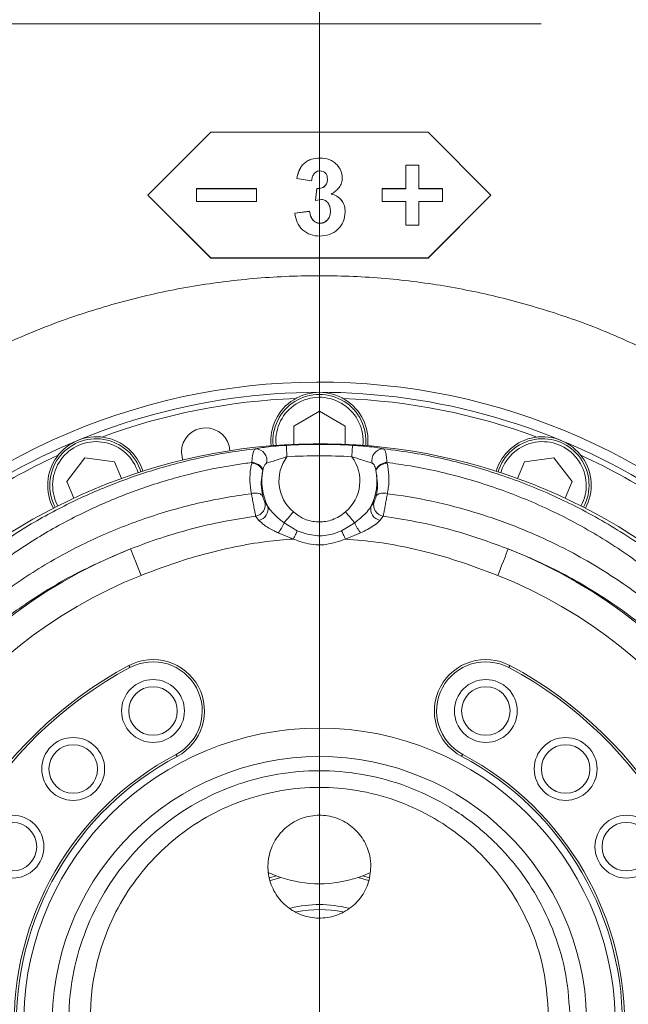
# Model space of a CAD drawing. Header units: millimetres. Extents: x 0 to 8410, y 0 to 5940.
# Tile 187 of 256: x 5242 to 5349, y 2976 to 3149. Entities that reach past the tile are written whole.
import ezdxf

# ---------------------------------------------------------------- set-up
doc = ezdxf.new("R2010")
doc.units = ezdxf.units.MM
doc.header["$LTSCALE"] = 10
doc.linetypes.add('CENTERX2', pattern=[20.32, 12.7, -2.54, 2.54, -2.54])
doc.styles.add('SLDTEXTSTYLE0', font='TXT', dxfattribs={"width": 0.605})
doc.dimstyles.new('SLDDIMSTYLE0', dxfattribs={"dimtxt": 50, "dimasz": 50, "dimexe": 0, "dimexo": 0.0625, "dimgap": 12.5, "dimtad": 1, "dimtoh": 1, "dimdec": 1, "dimrnd": 1e-09, "dimzin": 12, "dimdsep": 46, "dimtxsty": 'SLDTEXTSTYLE0', "dimsah": 1, "dimcen": 0.09, "dimadec": 0, "dimazin": 0, "dimtfac": 1, "dimtofl": 0, "dimtmove": 0, "dimatfit": 3, "dimfxl": 0, "dimfrac": 2, "dimtolj": 1, "dimtzin": 12, "dimarcsym": 0})

# ---------------------------------------------------------------- blocks, each defined once
blk = doc.blocks.new('*D29')
at = {"color": 7, "linetype": 'Continuous', "lineweight": 0}
for p, q in [((5333.45, 3148.04), (4568.99, 3148.04)), ((4583.99, 2973.04), (4583.99, 3148.04)), ((5294.64, 2973.04), (4568.99, 2973.04))]:
    blk.add_line(p, q, dxfattribs=at)
for points in [[(4583.99, 3148.04), (4576.49, 3098.04), (4591.49, 3098.04)], [(4583.99, 2973.04), (4591.49, 3023.04), (4576.49, 3023.04)]]:
    blk.add_solid(points, dxfattribs=at)
at = {"color": 7, "linetype": 'Continuous', "lineweight": 0, "insert": (4519.54, 3003.26), "char_height": 50, "attachment_point": 1, "rotation": 90, "style": 'SLDTEXTSTYLE0'}
blk.add_mtext('175', dxfattribs=at)
blk = doc.blocks.new('*D30')
at = {"color": 7, "linetype": 'Continuous', "lineweight": 0}
for p, q in [((5294.64, 2973.04), (5294.64, 3462.48)), ((6525.14, 3148.04), (6525.14, 3462.48)), ((5294.64, 3447.48), (6525.14, 3447.48))]:
    blk.add_line(p, q, dxfattribs=at)
for points in [[(5294.64, 3447.48), (5344.64, 3439.98), (5344.64, 3454.98)], [(6525.14, 3447.48), (6475.14, 3454.98), (6475.14, 3439.98)]]:
    blk.add_solid(points, dxfattribs=at)
at = {"color": 7, "linetype": 'Continuous', "lineweight": 0, "insert": (5804.86, 3511.93), "char_height": 50, "attachment_point": 1, "style": 'SLDTEXTSTYLE0'}
blk.add_mtext('1230,5', dxfattribs=at)
blk = doc.blocks.new('*D35')
at = {"color": 7, "linetype": 'Continuous', "lineweight": 0}
for p, q in [((5294.64, 3305.04), (4468.99, 3305.04)), ((4483.99, 3305.04), (4483.99, 1383.04)), ((4955.74, 1383.04), (4468.99, 1383.04))]:
    blk.add_line(p, q, dxfattribs=at)
for points in [[(4483.99, 3305.04), (4476.49, 3255.04), (4491.49, 3255.04)], [(4483.99, 1383.04), (4491.49, 1433.04), (4476.49, 1433.04)]]:
    blk.add_solid(points, dxfattribs=at)
at = {"color": 7, "linetype": 'Continuous', "lineweight": 0, "insert": (4419.54, 2267.66), "char_height": 50, "attachment_point": 1, "rotation": 90, "style": 'SLDTEXTSTYLE0'}
blk.add_mtext('1922', dxfattribs=at)

msp = doc.modelspace()

# ---------------------------------------------------------------- linework, layer by layer
at = {"color": 7, "linetype": 'CENTERX2', "lineweight": 0}
msp.add_line((5731.687737, 3148.044765), (5333.445685, 3148.044765), dxfattribs=at)
at = {"color": 7, "linetype": 'Continuous', "lineweight": 0}
for p, q in [((5275.640963, 3129.044816), (5264.640955, 3118.045017)), ((5313.640965, 3129.044816), (5275.640963, 3129.044816)), ((5324.640958, 3118.045017), (5313.640965, 3129.044816)), ((5294.735907, 3124.544904), (5294.735907, 3124.556706)), ((5297.716079, 3123.330638), (5297.716079, 3123.343036)), ((5309.765963, 3123.307273), (5309.765963, 3123.294875)), ((5312.015964, 3123.307273), (5309.765963, 3123.307273)), ((5312.015964, 3123.294875), (5309.765963, 3123.294875)), ((5309.765963, 3119.169995), (5309.765963, 3123.294875)), ((5312.015964, 3123.307273), (5312.015964, 3123.294875)), ((5312.015964, 3119.169995), (5312.015964, 3123.294875)), ((5290.679423, 3120.953605), (5290.679423, 3120.967195)), ((5293.275578, 3120.564267), (5290.679423, 3120.953605)), ((5298.640964, 3121.083424), (5298.640964, 3121.096894)), ((5273.140965, 3119.18442), (5273.140965, 3119.169995)), ((5283.640964, 3119.18442), (5273.140965, 3119.18442)), ((5283.640964, 3119.169995), (5273.140965, 3119.169995)), ((5273.140965, 3116.920039), (5273.140965, 3119.169995)), ((5283.640964, 3119.18442), (5283.640964, 3119.169995)), ((5283.640964, 3116.920039), (5283.640964, 3119.169995)), ((5293.967886, 3117.09933), (5294.211266, 3119.194076)), ((5293.967886, 3117.083833), (5294.211266, 3119.179651)), ((5294.211266, 3119.179651), (5294.211266, 3119.194076)), ((5309.765963, 3119.18442), (5305.640964, 3119.18442)), ((5305.640964, 3119.18442), (5305.640964, 3119.169995)), ((5305.640964, 3116.920039), (5305.640964, 3119.169995)), ((5309.765963, 3119.169995), (5305.640964, 3119.169995)), ((5316.140963, 3119.18442), (5312.015964, 3119.18442)), ((5316.140963, 3119.169995), (5312.015964, 3119.169995)), ((5316.140963, 3119.18442), (5316.140963, 3119.169995)), ((5316.140963, 3116.920039), (5316.140963, 3119.169995)), ((5264.640955, 3118.060038), (5275.640963, 3107.065961)), ((5264.640955, 3118.045017), (5275.640963, 3107.045457)), ((5273.140965, 3116.920039), (5283.640964, 3116.920039)), ((5294.998227, 3117.275879), (5293.967886, 3117.083833)), ((5293.967886, 3117.083833), (5293.967886, 3117.09933)), ((5305.640964, 3116.920039), (5309.765963, 3116.920039)), ((5309.765963, 3112.795279), (5309.765963, 3116.920039)), ((5312.015964, 3116.920039), (5316.140963, 3116.920039)), ((5312.015964, 3112.795279), (5312.015964, 3116.920039)), ((5313.640965, 3107.065961), (5324.640958, 3118.060038)), ((5313.640965, 3107.045457), (5324.640958, 3118.045017)), ((5290.333269, 3114.896462), (5292.929424, 3115.215346)), ((5290.333269, 3114.879891), (5292.929424, 3115.199015)), ((5290.333269, 3114.879891), (5290.333269, 3114.896462)), ((5292.929424, 3115.199015), (5292.929424, 3115.215346)), ((5299.160195, 3115.090773), (5299.160195, 3115.107343)), ((5294.754846, 3113.122151), (5294.754846, 3113.139555)), ((5309.765963, 3112.795279), (5312.015964, 3112.795279)), ((5275.640963, 3107.065961), (5275.640963, 3107.045457)), ((5275.640963, 3107.065961), (5313.640965, 3107.065961)), ((5275.640963, 3107.045457), (5313.640965, 3107.045457)), ((5313.640965, 3107.065961), (5313.640965, 3107.045457)), ((5290.140955, 3077.642843), (5294.640956, 3080.240891)), ((5294.640956, 3080.240891), (5299.140958, 3077.642843)), ((5290.140955, 3074.444935), (5290.140955, 3077.642843)), ((5299.140958, 3077.642843), (5299.140958, 3074.444935)), ((5250.455556, 3067.958758), (5253.618775, 3072.081134)), ((5253.618775, 3072.081134), (5258.770464, 3071.402833)), ((5330.511449, 3071.402833), (5335.663153, 3072.081134)), ((5335.663153, 3072.081134), (5338.826371, 3067.958758)), ((5258.770464, 3071.402833), (5259.994237, 3068.44835)), ((5329.287676, 3068.44835), (5330.511449, 3071.402833)), ((5251.679329, 3065.004274), (5250.455556, 3067.958758)), ((5338.826371, 3067.958758), (5337.602599, 3065.004274)), ((5285.680501, 2999.552414), (5287.063269, 2998.959586)), ((5302.218644, 2998.959586), (5303.547783, 2999.527142)), ((5287.063269, 2998.959586), (5285.956142, 2998.609826)), ((5287.871865, 2998.665616), (5286.091862, 2998.127863)), ((5287.871865, 2998.665616), (5287.063269, 2998.959586)), ((5302.218644, 2998.959586), (5301.410047, 2998.665616)), ((5303.23833, 2998.111412), (5301.410047, 2998.665616)), ((5303.316442, 2998.613045), (5302.218644, 2998.959586))]:
    msp.add_line(p, q, dxfattribs=at)
at = {"color": 8, "linetype": 'Continuous', "lineweight": 0}
for p, q in [((5287.005959, 3075.044796), (5287.046371, 3074.26028)), ((5282.793386, 3071.130321), (5282.826928, 3071.270749)), ((5306.454999, 3071.270749), (5306.488527, 3071.130321)), ((5326.620845, 3070.202276), (5326.357959, 3069.461987)), ((5284.777744, 3070.029423), (5284.751175, 3069.912479)), ((5304.530753, 3069.912479), (5304.504169, 3070.029423)), ((5248.553423, 3064.358637), (5248.890994, 3063.649342)), ((5285.082219, 3064.405009), (5285.629211, 3063.563153)), ((5303.652702, 3063.563153), (5304.199709, 3064.405009)), ((5284.058956, 3061.143562), (5283.487974, 3061.854407)), ((5305.793954, 3061.854407), (5305.222956, 3061.143562)), ((5288.47116, 3060.722992), (5290.766505, 3059.319422)), ((5298.515407, 3059.319422), (5300.810752, 3060.722992)), ((5290.085418, 3057.871625), (5287.447957, 3058.940217)), ((5301.83397, 3058.940217), (5299.196495, 3057.871625))]:
    msp.add_line(p, q, dxfattribs=at)
at = {"color": 8, "linetype": 'Continuous', "lineweight": 0, "flags": 128}
for points in [[(5288.9688, 3072.275207), (5288.947267, 3072.651908), (5288.92651, 3073.015139), (5288.907258, 3073.351786), (5288.890226, 3073.64969), (5288.876025, 3073.898241), (5288.865147, 3074.088499), (5288.857995, 3074.213669), (5288.854821, 3074.26922)], [(5300.313128, 3072.275207), (5300.33466, 3072.651908), (5300.355418, 3073.015139), (5300.374655, 3073.351786), (5300.391687, 3073.64969), (5300.405903, 3073.898241), (5300.416781, 3074.088499), (5300.423933, 3074.213669), (5300.427107, 3074.26922)], [(5288.47116, 3060.722992), (5288.614644, 3060.893223), (5288.780285, 3061.089799), (5288.965611, 3061.30974), (5289.167805, 3061.549708), (5289.383797, 3061.806008), (5289.610339, 3062.074825), (5289.844004, 3062.352225), (5290.081261, 3062.633679)], [(5300.810752, 3060.722992), (5300.667284, 3060.893223), (5300.501628, 3061.089799), (5300.316302, 3061.30974), (5300.114123, 3061.549708), (5299.898116, 3061.806008), (5299.671573, 3062.074825), (5299.437908, 3062.352225), (5299.200652, 3062.633679)], [(5290.085418, 3057.871625), (5290.183885, 3058.080957), (5290.281026, 3058.287427), (5290.375544, 3058.488414), (5290.466158, 3058.680937), (5290.551675, 3058.862731), (5290.630935, 3059.031293), (5290.702863, 3059.184119), (5290.766505, 3059.319422)], [(5299.196495, 3057.871625), (5299.098028, 3058.080957), (5299.000887, 3058.287427), (5298.906384, 3058.488414), (5298.815755, 3058.680937), (5298.730252, 3058.862731), (5298.650993, 3059.031293), (5298.57905, 3059.184119), (5298.515407, 3059.319422)], [(5263.450621, 3051.513836), (5263.102187, 3052.390501), (5262.766255, 3053.235576), (5262.45491, 3054.0189), (5262.179328, 3054.712221), (5261.949403, 3055.290625), (5261.773406, 3055.733487), (5261.657638, 3056.024716), (5261.606274, 3056.153938)], [(5325.831292, 3051.513836), (5326.179741, 3052.390501), (5326.515673, 3053.235576), (5326.827018, 3054.0189), (5327.1026, 3054.712221), (5327.332524, 3055.290625), (5327.508522, 3055.733487), (5327.624274, 3056.024716), (5327.675639, 3056.153938)], [(5261.496274, 3035.380885), (5261.459632, 3035.449788), (5261.424405, 3035.516069), (5261.391936, 3035.577104), (5261.363475, 3035.630629), (5261.340124, 3035.674498), (5261.322779, 3035.707161), (5261.31208, 3035.727307), (5261.308474, 3035.734102)], [(5327.785654, 3035.380885), (5327.822281, 3035.449788), (5327.857522, 3035.516069), (5327.889977, 3035.577104), (5327.918438, 3035.630629), (5327.941788, 3035.674498), (5327.959148, 3035.707161), (5327.969832, 3035.727307), (5327.973438, 3035.734102)], [(5269.571183, 3020.194218), (5269.60781, 3020.125315), (5269.643037, 3020.059034), (5269.675506, 3019.997999), (5269.703967, 3019.944474), (5269.727318, 3019.900486), (5269.744677, 3019.867823), (5269.755362, 3019.847796), (5269.758968, 3019.841001)], [(5319.522945, 3019.841001), (5319.526566, 3019.847796), (5319.53725, 3019.867823), (5319.554595, 3019.900486), (5319.57796, 3019.944474), (5319.606407, 3019.997999), (5319.638876, 3020.059034), (5319.674103, 3020.125315), (5319.710744, 3020.194218)]]:
    msp.add_lwpolyline(points, dxfattribs=at)
at = {"color": 7, "linetype": 'Continuous', "lineweight": 0, "flags": 128}
msp.add_lwpolyline([(5270.491747, 3073.084876), (5270.68056, 3071.832106), (5270.727975, 3071.687624)], dxfattribs=at)
at = {"color": 7, "linetype": 'Continuous', "lineweight": 0}
for centre, radius in [((5265.533722, 3027.787515), 5.5), ((5323.748196, 3027.787515), 5.5), ((5265.533722, 3027.787515), 4.25), ((5323.748196, 3027.787515), 4.25), ((5251.57214, 3017.643832), 5.5), ((5251.57214, 3017.643832), 4.25), ((5337.709778, 3017.643832), 5.5), ((5337.709778, 3017.643832), 4.25), ((5240.947384, 3004.044765), 5.5), ((5240.947384, 3004.044765), 4.25), ((5348.334534, 3004.044765), 5.5), ((5348.334534, 3004.044765), 4.25)]:
    msp.add_circle(centre, radius, dxfattribs=at)
for centre, radius, start, end in [((5294.640959, 2973.044765), 112.290369, 58.48954042, 155.42868454), ((5294.640959, 2973.044765), 110.5, 6.94553026, 201.26976644), ((5294.640959, 2973.044765), 109.5, 92.16870961, 110.33129039), ((5294.640959, 3075.044765), 8.5, 354.24090377, 185.75909623), ((5294.640959, 3075.044765), 8.135, 354.1923217, 185.8076783), ((5294.640959, 2973.044765), 109.5, 69.66870961, 87.83129039), ((5274.741746, 3073.084863), 4.25, 3.30675904, 180), ((5255.607249, 3067.280477), 8.5, 16.74090377, 208.25909623), ((5255.607249, 3067.280477), 8.135, 16.6923217, 208.3076783), ((5333.674669, 3067.280477), 8.5, 331.74090377, 163.25909623), ((5333.674669, 3067.280477), 8.135, 331.6923217, 163.3076783), ((5294.640959, 2973.044765), 101.5, 3.26848477, 177.98507557), ((5294.640959, 2973.044765), 109.5, 114.66870961, 132.83129039), ((5294.640959, 2973.044765), 109.5, 47.16870961, 65.33129039), ((5294.640959, 2973.044765), 71, 118, 182), ((5265.533722, 3027.787515), 9, 298, 118), ((5323.748196, 3027.787515), 9, 62, 242), ((5294.640959, 2973.044765), 71, 358, 62), ((5294.640959, 2973.044765), 53, 118, 182), ((5294.640959, 2973.044765), 53, 358, 62), ((5294.640959, 3018.544765), 21, 251.19565238, 288.80434762), ((5294.640959, 2973.044765), 20.866025, 75.78230676, 103.97733421), ((5294.640959, 2973.044765), 20, 78.20080919, 101.48381586)]:
    msp.add_arc(centre, radius, start, end, dxfattribs=at)
at = {"color": 8, "linetype": 'Continuous', "lineweight": 0}
for centre, radius, start, end in [((5294.640959, 3075.044765), 7.635, 354.10222863, 180), ((5255.607249, 3067.280477), 7.635, 16.60222863, 202.5), ((5283.426788, 3071.643525), 2.031544, 345.2389078, 88.4923106), ((5294.640959, 2973.044765), 101.389699, 86.72844739, 93.27155261), ((5305.855133, 3071.643519), 2.03155, 91.50791541, 194.76086619), ((5333.674669, 3067.280477), 7.635, 331.60222863, 157.5), ((5294.640959, 3068.044765), 7.076029, 143.28339176, 229.88031535), ((5294.640959, 2973.044765), 99.39244, 86.72844739, 93.27155261), ((5294.640959, 3068.044765), 7.076029, 310.11968465, 36.71660824), ((5282.75689, 3068.88907), 2.241548, 27.16557488, 89.06709436), ((5282.740294, 3068.981026), 2.291362, 27.22869406, 87.83316923), ((5306.541643, 3068.980987), 2.291401, 92.16701612, 152.77072415), ((5306.525009, 3068.889116), 2.241502, 90.93257849, 152.83514345), ((5294.640959, 3068.044765), 10.064613, 169.30525115, 206.44151693), ((5294.640959, 3068.044765), 10.064613, 333.55848307, 10.69474885), ((5283.438338, 3063.964062), 1.967076, 50.57284889, 110.23181847), ((5305.843577, 3063.964048), 1.967088, 69.76838164, 129.42695099), ((5283.129627, 3063.851931), 2.029412, 280.17042666, 15.81495569), ((5283.608916, 3063.154951), 2.061121, 282.61198884, 11.42286751), ((5305.672997, 3063.154951), 2.061121, 168.57713249, 257.38801116), ((5306.152273, 3063.851913), 2.02939, 164.1843516, 259.83026606), ((5280.52125, 3064.100736), 8.637721, 323.31323906, 336.98041563), ((5308.761759, 3064.101423), 8.638999, 203.02093525, 216.68613054), ((5294.640959, 2973.044765), 89.433878, 111.67710443, 177.98507557), ((5294.640959, 2973.044765), 89.433878, 2.01492443, 68.32289557), ((5294.640959, 2973.044765), 84.44073, 111.67710443, 177.98507557), ((5294.640959, 2973.044765), 84.44073, 2.01492443, 68.32289557), ((5265.533722, 3027.787515), 8.6, 298, 118), ((5323.748196, 3027.787515), 8.6, 62, 242), ((5294.640959, 2973.044765), 70.6, 118, 182), ((5294.640959, 2973.044765), 70.6, 358, 62), ((5294.640959, 2973.044765), 51.744823, 1.30823649, 178.69176351), ((5294.640959, 2973.044765), 53.4, 118, 182), ((5294.640959, 2973.044765), 53.4, 358, 62), ((5294.640959, 2973.044765), 46.751675, 1.30823649, 178.69176351)]:
    msp.add_arc(centre, radius, start, end, dxfattribs=at)
at = {"color": 7, "linetype": 'Continuous', "lineweight": 0}
for points, knots in [([(5290.679423, 3120.967195), (5290.794461, 3121.45311), (5290.967177, 3122.182651), (5291.447368, 3123.064229), (5292.116911, 3123.806396), (5293.242226, 3124.43506), (5294.237798, 3124.516139), (5294.735907, 3124.556706)], [0, 0, 0, 0, 0.2501757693, 0.375608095, 0.5008231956, 0.7502500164, 1, 1, 1, 1]), ([(5290.679423, 3120.953605), (5290.794458, 3121.439755), (5290.967167, 3122.169639), (5291.44736, 3123.051688), (5292.116795, 3123.794285), (5293.242145, 3124.423316), (5294.237791, 3124.504359), (5294.735907, 3124.544904)], [0, 0, 0, 0, 0.25023034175, 0.37568481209, 0.50091432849, 0.75031031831, 1, 1, 1, 1]), ([(5294.735907, 3124.556706), (5295.290729, 3124.510017), (5296.12387, 3124.439909), (5297.115629, 3123.915627), (5297.515902, 3123.533925), (5297.716079, 3123.343036)], [0, 0, 0, 0, 0.4991342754, 0.7495167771, 1, 1, 1, 1]), ([(5294.735907, 3124.544904), (5295.290732, 3124.498178), (5296.123891, 3124.428012), (5297.115713, 3123.903584), (5297.515916, 3123.521659), (5297.716079, 3123.330638)], [0, 0, 0, 0, 0.49909350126, 0.74946934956, 1, 1, 1, 1]), ([(5294.757543, 3122.294948), (5294.652328, 3122.289051), (5294.442024, 3122.277264), (5294.148221, 3122.161054), (5293.886838, 3121.983112), (5293.601509, 3121.672829), (5293.366259, 3121.187758), (5293.305842, 3120.772354), (5293.275578, 3120.564267)], [0, 0, 0, 0, 0.1251569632, 0.2501646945, 0.3714170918, 0.5002738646, 0.7496749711, 1, 1, 1, 1]), ([(5296.04481, 3120.85633), (5296.034355, 3121.038591), (5296.018612, 3121.313055), (5295.880375, 3121.651688), (5295.727545, 3121.87867), (5295.530011, 3122.066036), (5295.215517, 3122.256409), (5294.940575, 3122.279546), (5294.757543, 3122.294948)], [0, 0, 0, 0, 0.2500637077, 0.3765673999, 0.5004646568, 0.625624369, 0.7507744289, 1, 1, 1, 1]), ([(5297.716079, 3123.343036), (5297.980969, 3123.01383), (5298.510239, 3122.356053), (5298.597417, 3121.516344), (5298.640964, 3121.096894)], [0, 0, 0, 0, 0.50048147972, 1, 1, 1, 1]), ([(5297.716079, 3123.330638), (5297.980969, 3123.001267), (5298.51028, 3122.343109), (5298.597429, 3121.50307), (5298.640964, 3121.083424)], [0, 0, 0, 0, 0.5004435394, 1, 1, 1, 1]), ([(5294.211266, 3119.194076), (5294.448596, 3119.200793), (5294.804857, 3119.210878), (5295.250679, 3119.378683), (5295.544549, 3119.58245), (5295.773634, 3119.854925), (5296.001086, 3120.27447), (5296.02733, 3120.631876), (5296.04481, 3120.86992)], [0, 0, 0, 0, 0.2499177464, 0.375157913, 0.5002444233, 0.6253428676, 0.7504663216, 1, 1, 1, 1]), ([(5294.211266, 3119.179651), (5294.448595, 3119.186421), (5294.804854, 3119.196584), (5295.250676, 3119.364378), (5295.544586, 3119.568151), (5295.77367, 3119.840771), (5296.001066, 3120.260589), (5296.027322, 3120.618174), (5296.04481, 3120.85633)], [0, 0, 0, 0, 0.249863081, 0.375073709, 0.5001307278, 0.625231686, 0.7504003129, 1, 1, 1, 1]), ([(5298.640964, 3121.083424), (5298.615457, 3120.780994), (5298.564443, 3120.176149), (5298.123684, 3119.359223), (5297.581281, 3118.82789), (5297.092399, 3118.472573), (5296.83031, 3118.322009), (5296.699254, 3118.246719)], [0, 0, 0, 0, 0.2496659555, 0.4993205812, 0.7493562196, 0.8746665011, 1, 1, 1, 1]), ([(5296.564041, 3115.261123), (5296.552188, 3115.499135), (5296.52853, 3115.974178), (5296.283993, 3116.533344), (5295.97231, 3116.892611), (5295.68973, 3117.113016), (5295.354716, 3117.250708), (5295.117151, 3117.267482), (5294.998227, 3117.275879)], [0, 0, 0, 0, 0.25029219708, 0.49955070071, 0.62472466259, 0.74985236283, 0.87477630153, 1, 1, 1, 1]), ([(5296.699254, 3118.261621), (5297.048114, 3118.153924), (5297.745436, 3117.938652), (5298.556551, 3117.175238), (5299.080853, 3116.197642), (5299.133736, 3115.470934), (5299.160195, 3115.107343)], [0, 0, 0, 0, 0.2501100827, 0.4999354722, 0.7498047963, 1, 1, 1, 1]), ([(5296.699254, 3118.246719), (5297.048123, 3118.138945), (5297.745513, 3117.923504), (5298.55657, 3117.159699), (5299.080915, 3116.181664), (5299.133754, 3115.454605), (5299.160195, 3115.090773)], [0, 0, 0, 0, 0.2500521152, 0.4998548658, 0.7497194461, 1, 1, 1, 1]), ([(5294.700755, 3110.872194), (5294.152898, 3110.916481), (5293.330242, 3110.982981), (5292.338433, 3111.464961), (5291.473878, 3112.12878), (5290.632724, 3113.261533), (5290.433132, 3114.340199), (5290.333269, 3114.879891)], [0, 0, 0, 0, 0.24983076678, 0.37514379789, 0.50054766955, 0.75010716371, 1, 1, 1, 1]), ([(5292.929424, 3115.215346), (5292.969333, 3114.963843), (5293.049033, 3114.461589), (5293.340459, 3113.878087), (5293.693536, 3113.508746), (5294.013027, 3113.296832), (5294.372323, 3113.1597), (5294.627273, 3113.146273), (5294.754846, 3113.139555)], [0, 0, 0, 0, 0.2501511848, 0.499552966, 0.6268194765, 0.7497729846, 0.8747907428, 1, 1, 1, 1]), ([(5292.929424, 3115.199015), (5292.96933, 3114.947354), (5293.049015, 3114.444836), (5293.340418, 3113.860997), (5293.69353, 3113.491465), (5294.013017, 3113.279449), (5294.372293, 3113.142118), (5294.627269, 3113.128809), (5294.754846, 3113.122151)], [0, 0, 0, 0, 0.25022515, 0.499652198, 0.6269066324, 0.7498428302, 0.8748344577, 1, 1, 1, 1]), ([(5299.160195, 3115.090773), (5299.100198, 3114.517937), (5299.010045, 3113.657187), (5298.412203, 3112.669967), (5297.655756, 3111.823367), (5296.416718, 3111.01758), (5295.272992, 3110.920677), (5294.700755, 3110.872194)], [0, 0, 0, 0, 0.2495235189, 0.3749369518, 0.5004253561, 0.7500489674, 1, 1, 1, 1]), ([(5294.754846, 3113.139555), (5294.885909, 3113.146331), (5295.147951, 3113.15988), (5295.520642, 3113.297746), (5295.850929, 3113.513575), (5296.216333, 3113.889255), (5296.519385, 3114.491714), (5296.549137, 3115.015301), (5296.564041, 3115.277574)], [0, 0, 0, 0, 0.125228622, 0.2503774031, 0.375515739, 0.5007653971, 0.7499252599, 1, 1, 1, 1]), ([(5294.754846, 3113.122151), (5294.885913, 3113.128867), (5295.14798, 3113.142297), (5295.520652, 3113.280364), (5295.850936, 3113.496293), (5296.216375, 3113.872167), (5296.51938, 3114.474927), (5296.549135, 3114.998734), (5296.564041, 3115.261123)], [0, 0, 0, 0, 0.125190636, 0.2503181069, 0.3754431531, 0.5006859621, 0.7498800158, 1, 1, 1, 1]), ([(5300.427107, 3074.26922), (5301.268621, 3074.21113), (5302.75333, 3074.108638), (5304.665023, 3073.876861), (5305.427147, 3073.741088), (5305.801673, 3073.674366)], [0, 0, 0, 0, 0.39953912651, 0.70491954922, 1, 1, 1, 1]), ([(5563.076181, 3025.905654), (5562.806655, 3026.92909), (5562.292523, 3028.88134), (5561.533573, 3031.659814), (5560.817833, 3034.135278), (5560.123149, 3036.377243), (5559.457925, 3038.364056), (5558.834776, 3040.081122), (5558.300554, 3041.450272), (5557.842771, 3042.554347), (5557.402544, 3043.561967), (5556.934233, 3044.577868), (5556.388457, 3045.691373), (5555.75926, 3046.889485), (5555.043402, 3048.149151), (5554.289084, 3049.366322), (5553.546825, 3050.46528), (5552.87553, 3051.383915), (5552.257294, 3052.173248), (5551.605048, 3052.955788), (5550.806121, 3053.846399), (5549.755815, 3054.910053), (5548.471425, 3056.058604), (5547.049374, 3057.155863), (5545.523643, 3058.163797), (5544.002382, 3059.0135), (5542.415557, 3059.751588), (5540.791439, 3060.374727), (5538.955497, 3060.930748), (5536.366251, 3061.491786), (5533.129045, 3061.82243), (5529.425227, 3061.741375), (5525.892209, 3061.319423), (5522.347947, 3060.618072), (5518.594291, 3059.615285), (5514.541357, 3058.277721), (5510.123748, 3056.560799), (5505.370719, 3054.455875), (5500.38115, 3052.001889), (5495.282913, 3049.274744), (5490.198037, 3046.36361), (5485.285524, 3043.391011), (5480.71153, 3040.496528), (5476.540966, 3037.761755), (5472.468303, 3035.012342), (5468.130757, 3032.003152), (5463.246287, 3028.517502), (5457.784137, 3024.506122), (5451.788966, 3019.972348), (5445.44242, 3015.027022), (5437.353855, 3008.539039), (5427.660036, 3000.463026), (5416.410762, 2990.672712), (5405.311008, 2980.674308), (5396.159929, 2972.207703), (5388.978094, 2965.438242), (5383.701136, 2960.395934), (5378.505694, 2955.360849), (5373.398584, 2950.336463), (5368.385801, 2945.326218), (5363.461984, 2940.3235), (5358.441247, 2935.144625), (5353.081701, 2929.531059), (5347.167201, 2923.236835), (5340.669052, 2916.205974), (5333.629453, 2908.463235), (5326.094009, 2900.048827), (5318.11032, 2891.010709), (5309.743768, 2881.375094), (5301.035558, 2871.168136), (5295.259728, 2864.182147), (5292.288972, 2860.588953)], [0, 0, 0, 0, 0.0188589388, 0.0359742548, 0.051343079, 0.0649656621, 0.0781522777, 0.0891552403, 0.0979790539, 0.1046275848, 0.1103626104, 0.1169479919, 0.1239468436, 0.1317123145, 0.1402447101, 0.1488979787, 0.1563825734, 0.163005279, 0.1682752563, 0.1732172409, 0.1796569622, 0.1876276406, 0.1971245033, 0.2068747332, 0.2155956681, 0.2251034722, 0.2330140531, 0.2410191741, 0.2502201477, 0.2606115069, 0.2784224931, 0.2944247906, 0.3087302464, 0.3231103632, 0.3379553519, 0.3534823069, 0.3698472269, 0.3870520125, 0.4044532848, 0.4214409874, 0.4380319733, 0.4538852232, 0.4680437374, 0.4804561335, 0.4919099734, 0.5046743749, 0.5188847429, 0.5345289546, 0.5515932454, 0.5695953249, 0.5874535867, 0.6182451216, 0.6484084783, 0.6778461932, 0.7065030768, 0.7205596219, 0.7344521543, 0.7481902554, 0.7617802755, 0.7752248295, 0.7885265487, 0.8017671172, 0.8163921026, 0.8329333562, 0.8513719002, 0.8716826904, 0.8938316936, 0.9177830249, 0.9435053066, 0.9709423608, 1, 1, 1, 1]), ([(5511.844231, 3057.188317), (5511.666397, 3057.163989), (5510.260076, 3056.971599), (5507.391276, 3056.235849), (5503.123659, 3054.939429), (5498.784628, 3053.286989), (5494.477759, 3051.418091), (5490.337617, 3049.439911), (5486.019648, 3047.206907), (5481.573165, 3044.749185), (5477.140738, 3042.156509), (5472.936098, 3039.578001), (5469.191422, 3037.193803), (5465.761516, 3034.945723), (5462.287831, 3032.611282), (5458.372862, 3029.911492), (5453.865419, 3026.717329), (5448.740104, 3022.979649), (5443.06143, 3018.714312), (5437.028124, 3014.046989), (5429.347704, 3007.935362), (5420.152133, 3000.354278), (5409.48703, 2991.186542), (5399.006711, 2981.807489), (5390.428704, 2973.814824), (5383.740111, 2967.39967), (5378.83912, 2962.614146), (5374.021299, 2957.82869), (5369.287327, 2953.049252), (5364.637735, 2948.281674), (5360.054993, 2943.510228), (5355.353343, 2938.537085), (5350.316689, 2933.115096), (5344.765789, 2927.016026), (5338.705808, 2920.194778), (5332.193152, 2912.654821), (5325.299187, 2904.40574), (5318.096628, 2895.467166), (5310.646083, 2885.866944), (5302.981318, 2875.639505), (5297.961337, 2868.619197), (5295.378698, 2865.007445)], [0, 0, 0, 0, 0.0035895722, 0.0283865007, 0.0543333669, 0.0819733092, 0.1038435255, 0.1262879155, 0.1487397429, 0.1712033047, 0.1936271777, 0.2141189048, 0.2317468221, 0.2465068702, 0.2618466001, 0.279494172, 0.299561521, 0.3220324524, 0.3468848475, 0.3730906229, 0.3990348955, 0.4437052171, 0.4873491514, 0.5298400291, 0.5711158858, 0.5913436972, 0.6113362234, 0.6311159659, 0.650698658, 0.6700941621, 0.6893078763, 0.7085840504, 0.7301073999, 0.7543938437, 0.7814341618, 0.8112144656, 0.8437125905, 0.8789044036, 0.9167533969, 0.9571719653, 1, 1, 1, 1]), ([(5305.130912, 2851.393625), (5306.740747, 2853.369541), (5309.820071, 2857.14911), (5314.330449, 2862.546132), (5318.456392, 2867.412196), (5322.291011, 2871.874881), (5325.768301, 2875.878212), (5328.825303, 2879.36673), (5331.28723, 2882.157804), (5333.344523, 2884.479265), (5335.272688, 2886.646635), (5337.808278, 2889.486484), (5341.14371, 2893.203136), (5345.325132, 2897.834752), (5351.698667, 2904.840821), (5360.080329, 2913.922112), (5370.398953, 2924.817854), (5380.633108, 2935.296658), (5390.851395, 2945.390596), (5401.081448, 2955.188547), (5411.341344, 2964.761363), (5421.563824, 2974.086093), (5431.664204, 2983.040656), (5441.521594, 2991.482854), (5451.074996, 2999.338343), (5460.398922, 3006.694113), (5468.553422, 3012.846666), (5475.672676, 3018.001807), (5481.844438, 3022.30628), (5488.083786, 3026.47195), (5494.393947, 3030.469413), (5500.660666, 3034.191671), (5505.944487, 3037.086066), (5510.122696, 3039.196054), (5513.17323, 3040.632969), (5515.76718, 3041.768431), (5518.042177, 3042.692153), (5520.418819, 3043.581036), (5523.048502, 3044.453649), (5525.926325, 3045.239571), (5528.373704, 3045.718155), (5530.317231, 3045.943432), (5531.81067, 3046.002877), (5533.148118, 3045.941632), (5534.297531, 3045.777612), (5535.235105, 3045.546893), (5535.914805, 3045.311747), (5536.430694, 3045.094373), (5536.92107, 3044.851906), (5537.447454, 3044.544449), (5538.010672, 3044.155865), (5538.572436, 3043.698891), (5539.072377, 3043.227392), (5539.481788, 3042.794877), (5539.79975, 3042.429862), (5540.057927, 3042.11371), (5540.292295, 3041.811172), (5540.561077, 3041.448632), (5540.75712, 3041.160852), (5540.865524, 3041.001722)], [0, 0, 0, 0, 0.0193530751, 0.0370189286, 0.0529438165, 0.06708677, 0.0807734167, 0.0921539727, 0.101205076, 0.1080275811, 0.1147824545, 0.1222862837, 0.1355973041, 0.150774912, 0.1669958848, 0.2030660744, 0.2379929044, 0.2718669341, 0.3048238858, 0.3376041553, 0.3704304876, 0.4033628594, 0.4363482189, 0.4688964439, 0.5005678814, 0.5318215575, 0.5637864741, 0.5855020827, 0.6077906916, 0.6311692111, 0.655635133, 0.6811722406, 0.7070917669, 0.7228307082, 0.7369611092, 0.7494878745, 0.7604205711, 0.7713229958, 0.7873786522, 0.8054392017, 0.8253676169, 0.8385507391, 0.852030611, 0.8658187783, 0.8799101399, 0.892924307, 0.9040043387, 0.9119399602, 0.9208173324, 0.9307289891, 0.941690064, 0.9536306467, 0.9646236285, 0.9726031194, 0.9792894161, 0.9846709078, 0.98879862, 0.9938061, 1, 1, 1, 1]), ([(5565.660877, 3013.034389), (5565.575418, 3013.346379), (5565.254641, 3014.517456), (5564.694764, 3016.4139), (5564.005381, 3018.608509), (5563.378913, 3020.445784), (5562.828391, 3021.944939), (5562.366178, 3023.122696), (5561.965607, 3024.088569), (5561.512054, 3025.130604), (5560.918854, 3026.407316), (5560.108899, 3027.993682), (5559.176535, 3029.620631), (5558.224165, 3031.084488), (5557.439941, 3032.159676), (5556.802674, 3032.964414), (5556.1952, 3033.683725), (5555.416009, 3034.534149), (5554.412374, 3035.517995), (5553.239172, 3036.521454), (5551.994598, 3037.434435), (5550.764972, 3038.206957), (5549.5949, 3038.835784), (5548.416498, 3039.375442), (5547.190441, 3039.849206), (5545.78871, 3040.287842), (5543.51532, 3040.821415), (5540.420636, 3041.162512), (5536.56604, 3041.020263), (5532.777942, 3040.455857), (5528.824149, 3039.516014), (5524.475577, 3038.143966), (5519.882134, 3036.373581), (5515.117416, 3034.256606), (5510.326719, 3031.893768), (5505.390623, 3029.246167), (5500.437185, 3026.401969), (5495.666448, 3023.505248), (5491.293783, 3020.729499), (5487.144461, 3018.003142), (5482.803307, 3015.062275), (5477.808319, 3011.570546), (5472.043107, 3007.405663), (5465.532638, 3002.540685), (5458.508063, 2997.107383), (5450.060905, 2990.351596), (5440.413838, 2982.326791), (5429.639434, 2972.97448), (5419.051002, 2963.452259), (5410.365273, 2955.4067), (5403.569961, 2948.97446), (5398.586142, 2944.185245), (5393.684015, 2939.400502), (5388.866191, 2934.62238), (5384.136362, 2929.85182), (5379.475368, 2925.072371), (5374.68784, 2920.087707), (5369.252651, 2914.343148), (5362.917356, 2907.535721), (5355.615454, 2899.553227), (5347.603043, 2890.65445), (5338.906296, 2880.88168), (5329.600491, 2870.269409), (5319.765233, 2858.862226), (5313.198267, 2850.97745), (5309.81086, 2846.910283)], [0, 0, 0, 0, 0.0063393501, 0.0237951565, 0.0390096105, 0.0519916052, 0.0625808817, 0.0710417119, 0.0773955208, 0.0833513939, 0.0933526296, 0.1050958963, 0.1184756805, 0.1305308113, 0.1398346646, 0.144877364, 0.1506153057, 0.1579813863, 0.1669611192, 0.1773034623, 0.1869952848, 0.1955860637, 0.2037780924, 0.2107625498, 0.2181641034, 0.2265516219, 0.235915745, 0.257316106, 0.2761637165, 0.2932650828, 0.310919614, 0.3294049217, 0.3490904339, 0.3669328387, 0.3849822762, 0.4027531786, 0.4202526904, 0.4368487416, 0.4513674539, 0.4637811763, 0.477438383, 0.4931848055, 0.5110605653, 0.5310449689, 0.5526447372, 0.5741261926, 0.6057836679, 0.6367229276, 0.6668954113, 0.6962454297, 0.7106243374, 0.7248237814, 0.7388569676, 0.7527346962, 0.7664670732, 0.7800630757, 0.7937021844, 0.8089358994, 0.8287546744, 0.8511433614, 0.8760898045, 0.9035569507, 0.9334647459, 0.9656794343, 1, 1, 1, 1]), ([(5317.772401, 2841.202304), (5319.909224, 2843.793188), (5323.935403, 2848.674905), (5329.733438, 2855.506182), (5334.576333, 2861.130326), (5338.497379, 2865.632303), (5341.544497, 2869.105191), (5344.023335, 2871.914706), (5346.071244, 2874.226792), (5347.944422, 2876.334768), (5349.902877, 2878.532418), (5352.060313, 2880.946231), (5354.932551, 2884.150523), (5358.545705, 2888.165849), (5362.83283, 2892.899846), (5367.198145, 2897.682894), (5373.483249, 2904.506803), (5381.681072, 2913.255169), (5391.833286, 2923.758391), (5401.864497, 2933.752985), (5411.813376, 2943.335708), (5421.71822, 2952.597593), (5431.627466, 2961.618169), (5441.451394, 2970.28858), (5451.057959, 2978.471644), (5460.363831, 2986.087229), (5469.427435, 2993.206354), (5477.330194, 2999.144135), (5484.211142, 3004.10598), (5490.187042, 3008.2566), (5496.271774, 3012.301877), (5502.476499, 3016.213431), (5508.664127, 3019.865404), (5513.879292, 3022.697707), (5517.987981, 3024.751161), (5520.96954, 3026.13886), (5523.500108, 3027.2326), (5525.736755, 3028.128108), (5528.104642, 3028.999618), (5530.762081, 3029.862054), (5533.691914, 3030.631535), (5536.335453, 3031.110768), (5538.594319, 3031.311348), (5540.485393, 3031.291628), (5542.14624, 3031.086117), (5543.510244, 3030.746255), (5544.471347, 3030.39244), (5545.191816, 3030.063088), (5545.823308, 3029.724592), (5546.491514, 3029.303508), (5547.184253, 3028.791566), (5547.848296, 3028.218241), (5548.416449, 3027.656142), (5548.866562, 3027.162825), (5549.211396, 3026.755302), (5549.492104, 3026.403164), (5549.763798, 3026.045432), (5550.089414, 3025.594441), (5550.505205, 3024.978884), (5551.009381, 3024.168659), (5551.62347, 3023.083945), (5552.336022, 3021.672995), (5553.131173, 3019.880492), (5553.967551, 3017.725106), (5554.832052, 3015.186686), (5555.719831, 3012.255032), (5556.636453, 3008.936664), (5557.256882, 3006.583834), (5557.580782, 3005.355522)], [0, 0, 0, 0, 0.0214462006, 0.040408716, 0.0567812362, 0.068264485, 0.0779175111, 0.0857226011, 0.0916755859, 0.0971741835, 0.1032688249, 0.1099597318, 0.1172464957, 0.1298990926, 0.1433020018, 0.1565361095, 0.1695959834, 0.1999844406, 0.229381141, 0.2579180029, 0.2855380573, 0.3132193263, 0.3409929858, 0.3688070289, 0.3962640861, 0.4230083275, 0.4493794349, 0.4761931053, 0.4943060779, 0.512923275, 0.5326049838, 0.5533447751, 0.5751269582, 0.5971641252, 0.6104201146, 0.622260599, 0.6326919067, 0.6417653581, 0.6510384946, 0.6646293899, 0.6798609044, 0.6966004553, 0.7099881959, 0.7238691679, 0.7382752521, 0.7517857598, 0.7627895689, 0.7696798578, 0.7773730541, 0.7858827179, 0.7952244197, 0.8050575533, 0.8137304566, 0.8200255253, 0.8252970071, 0.8295335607, 0.8330527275, 0.8378211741, 0.8441820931, 0.8521545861, 0.8617612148, 0.8747733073, 0.8899906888, 0.9074489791, 0.9271760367, 0.9491859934, 0.9734721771, 1, 1, 1, 1]), ([(5303.64096, 3000.544712), (5303.537435, 2999.511122), (5303.330328, 2997.443368), (5301.708808, 2994.699004), (5299.334016, 2992.655594), (5296.432254, 2991.550499), (5293.387976, 2991.465532), (5290.515897, 2992.362993), (5288.092331, 2994.134163), (5286.357205, 2996.6145), (5285.517399, 2999.572063), (5285.714686, 3002.692508), (5286.970526, 3005.594608), (5289.140752, 3007.895388), (5291.927123, 3009.307926), (5294.963487, 3009.70515), (5297.909592, 3009.103263), (5300.492928, 3007.596363), (5302.454502, 3005.32435), (5303.493592, 3002.840961), (5303.599417, 3001.192028), (5303.64096, 3000.544712)], [0, 0, 0, 0, 0.0556203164, 0.111271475, 0.1660815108, 0.2193980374, 0.2714593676, 0.3229836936, 0.3748406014, 0.4277585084, 0.4820971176, 0.5376777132, 0.593747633, 0.6492206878, 0.7032167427, 0.7555744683, 0.8069437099, 0.858399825, 0.9109295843, 0.9650339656, 1, 1, 1, 1])]:
    msp.add_open_spline(points, degree=3, knots=knots, dxfattribs=at)
at = {"color": 8, "linetype": 'Continuous', "lineweight": 0}
for points, knots in [([(5201.832307, 3066.1854), (5204.526942, 3068.684873), (5209.920825, 3073.688099), (5218.757645, 3080.314566), (5228.105076, 3086.271352), (5237.984515, 3091.425745), (5248.312733, 3095.76291), (5258.965447, 3099.228986), (5269.861769, 3101.789907), (5280.942095, 3103.401307), (5292.13448, 3104.078856), (5303.344621, 3103.824571), (5314.288135, 3102.651242), (5324.902748, 3100.604516), (5335.137047, 3097.754882), (5345.144325, 3094.163546), (5351.529551, 3091.112416), (5354.717074, 3089.589283)], [0, 0, 0, 0, 0.0667831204, 0.1336806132, 0.200463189, 0.2681085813, 0.3359944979, 0.4038795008, 0.4715239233, 0.5392308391, 0.6071800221, 0.6751292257, 0.7428361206, 0.8070238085, 0.8714173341, 0.9358111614, 1, 1, 1, 1]), ([(5195.077253, 2976.547525), (5195.223625, 2979.445031), (5195.516903, 2985.250643), (5196.902326, 2993.833251), (5198.947187, 3002.246725), (5202.007911, 3011.318083), (5206.354109, 3020.879225), (5212.222483, 3030.686696), (5218.626132, 3039.079672), (5225.263904, 3046.137042), (5231.867263, 3052.025155), (5238.986784, 3057.333), (5246.48881, 3061.953079), (5254.330318, 3065.849795), (5262.437857, 3069.036387), (5270.827629, 3071.51438), (5277.889005, 3072.968922), (5282.134145, 3073.50453), (5283.48024, 3073.674366)], [0, 0, 0, 0, 0.0604716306, 0.1211644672, 0.1818666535, 0.2423499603, 0.3228447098, 0.4035862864, 0.4840823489, 0.546044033, 0.6082430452, 0.6704257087, 0.7323649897, 0.7922138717, 0.8523188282, 0.912403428, 0.9722239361, 1, 1, 1, 1]), ([(5282.826928, 3071.270749), (5282.845974, 3071.559291), (5282.896651, 3072.327045), (5283.062743, 3073.20587), (5283.293202, 3073.596281), (5283.448075, 3073.660938), (5283.48024, 3073.674366)], [0, 0, 0, 0, 0.2216384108, 0.5897365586, 0.9147937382, 1, 1, 1, 1]), ([(5283.48024, 3073.674366), (5283.833174, 3073.737807), (5284.540233, 3073.864902), (5286.168648, 3074.063937), (5287.653581, 3074.195671), (5288.576495, 3074.252179), (5288.854821, 3074.26922)], [0, 0, 0, 0, 0.280178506, 0.56130287, 0.8677008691, 1, 1, 1, 1]), ([(5305.801673, 3073.674366), (5305.841517, 3073.656729), (5306.003482, 3073.585035), (5306.218818, 3073.183371), (5306.382887, 3072.336597), (5306.432857, 3071.598019), (5306.454999, 3071.270749)], [0, 0, 0, 0, 0.1060713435, 0.4311813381, 0.7479514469, 1, 1, 1, 1]), ([(5305.801673, 3073.674366), (5307.603759, 3073.439494), (5312.724842, 3072.772047), (5321.026717, 3070.87923), (5330.51059, 3067.745916), (5339.71925, 3063.637272), (5348.527209, 3058.556791), (5356.841887, 3052.551967), (5364.70293, 3045.559509), (5371.950436, 3037.550646), (5378.447919, 3028.561718), (5383.54902, 3019.583644), (5387.413021, 3010.832788), (5390.267496, 3002.478426), (5392.379239, 2993.882021), (5393.746683, 2985.446663), (5394.026986, 2979.856111), (5394.158734, 2977.228448)], [0, 0, 0, 0, 0.0373822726, 0.1062312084, 0.1752891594, 0.2441607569, 0.3160755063, 0.3881927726, 0.4601302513, 0.5386372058, 0.6173732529, 0.6958855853, 0.7580290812, 0.8204029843, 0.8827675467, 0.9448985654, 1, 1, 1, 1]), ([(5288.9688, 3072.275207), (5288.768241, 3072.211275), (5288.13519, 3072.00948), (5287.1426, 3071.699134), (5286.075151, 3071.366921), (5285.615521, 3071.204936), (5285.391284, 3071.12591)], [0, 0, 0, 0, 0.148090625, 0.4674379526, 0.7401818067, 1, 1, 1, 1]), ([(5303.890629, 3071.12591), (5303.652456, 3071.209613), (5303.155216, 3071.384363), (5301.879979, 3071.778663), (5300.894417, 3072.090993), (5300.313128, 3072.275207)], [0, 0, 0, 0, 0.273843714, 0.5717093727, 1, 1, 1, 1]), ([(5282.826928, 3071.270749), (5281.899385, 3071.144597), (5278.186512, 3070.639623), (5271.756138, 3069.304307), (5263.694354, 3066.894787), (5255.911394, 3063.802038), (5248.381603, 3060.019675), (5241.177404, 3055.534508), (5234.340267, 3050.380669), (5228.006874, 3044.670108), (5221.639185, 3037.824931), (5215.49606, 3029.685698), (5209.870514, 3020.174985), (5205.320113, 3010.064653), (5201.969886, 2999.44356), (5199.722272, 2988.456753), (5199.286717, 2980.953913), (5199.069297, 2977.208659)], [0, 0, 0, 0, 0.0199767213, 0.0799650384, 0.140225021, 0.200509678, 0.2605314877, 0.3229133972, 0.3855414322, 0.4481897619, 0.5105994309, 0.5919465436, 0.6735391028, 0.7548879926, 0.8365140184, 0.9183913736, 1, 1, 1, 1]), ([(5282.758085, 3065.809772), (5282.640616, 3066.544734), (5282.402289, 3068.035859), (5282.525652, 3069.829874), (5282.736281, 3070.852947), (5282.793386, 3071.130321)], [0, 0, 0, 0, 0.4146724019, 0.8413068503, 1, 1, 1, 1]), ([(5285.391284, 3071.12591), (5285.316179, 3071.083144), (5285.207206, 3071.021093), (5285.031318, 3070.781642), (5284.89109, 3070.469224), (5284.809526, 3070.152742), (5284.777744, 3070.029423)], [0, 0, 0, 0, 0.266647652, 0.3868906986, 0.7610990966, 1, 1, 1, 1]), ([(5304.504169, 3070.029423), (5304.467719, 3070.169151), (5304.388007, 3070.474717), (5304.216101, 3070.854379), (5304.035785, 3071.060489), (5303.918738, 3071.113241), (5303.890629, 3071.12591)], [0, 0, 0, 0, 0.2710982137, 0.5928512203, 0.9022206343, 1, 1, 1, 1]), ([(5390.212608, 2977.208659), (5390.076971, 2979.975963), (5389.753543, 2986.574587), (5387.957357, 2996.837804), (5384.791229, 3007.800628), (5380.468404, 3018.097237), (5375.117601, 3027.623803), (5368.885234, 3036.342126), (5361.931846, 3044.110272), (5354.387855, 3050.894656), (5346.406826, 3056.722398), (5337.949391, 3061.65459), (5329.104606, 3065.64343), (5319.99589, 3068.687644), (5312.373348, 3070.44051), (5307.820102, 3071.07925), (5306.454999, 3071.270749)], [0, 0, 0, 0, 0.0602730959, 0.1437209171, 0.2274503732, 0.3109156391, 0.389833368, 0.4689720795, 0.5478816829, 0.619942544, 0.6921824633, 0.7642167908, 0.8329509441, 0.9018735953, 0.9705808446, 1, 1, 1, 1]), ([(5306.488527, 3071.130321), (5306.612539, 3070.423039), (5306.863867, 3068.989628), (5306.784098, 3067.191302), (5306.585459, 3066.136914), (5306.523828, 3065.809772)], [0, 0, 0, 0, 0.4018530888, 0.8144140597, 1, 1, 1, 1]), ([(5284.751175, 3069.912479), (5284.701653, 3069.682289), (5284.522472, 3068.849406), (5284.403626, 3067.359266), (5284.592121, 3066.114268), (5284.687621, 3065.483496)], [0, 0, 0, 0, 0.1585535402, 0.5736857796, 1, 1, 1, 1]), ([(5304.594291, 3065.483496), (5304.645439, 3065.757049), (5304.920379, 3067.227507), (5304.705587, 3068.707672), (5304.530753, 3069.912479)], [0, 0, 0, 0, 0.1860323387, 1, 1, 1, 1]), ([(5200.905828, 2976.94175), (5201.134199, 2979.99452), (5201.592009, 2986.114314), (5203.403981, 2995.11083), (5205.990736, 3003.873063), (5209.595208, 3012.756641), (5214.341848, 3021.617198), (5220.312222, 3030.293377), (5227.05216, 3038.07513), (5234.441798, 3044.914643), (5242.331965, 3050.826681), (5250.727551, 3055.844918), (5259.538149, 3059.919407), (5268.639433, 3063.045436), (5276.449141, 3064.906728), (5281.200007, 3065.586753), (5282.758085, 3065.809772)], [0, 0, 0, 0, 0.0697168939, 0.1397593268, 0.2098160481, 0.2795526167, 0.3605322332, 0.4417513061, 0.5227291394, 0.5978876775, 0.6732428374, 0.7483795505, 0.8204708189, 0.8927638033, 0.9648311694, 1, 1, 1, 1]), ([(5283.487974, 3061.854407), (5283.458084, 3062.012119), (5283.398394, 3062.327073), (5283.23844, 3063.161037), (5283.05491, 3064.143233), (5282.886627, 3065.074404), (5282.794314, 3065.602512), (5282.758085, 3065.809772)], [0, 0, 0, 0, 0.2150833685, 0.4295284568, 0.6470009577, 0.8614627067, 1, 1, 1, 1]), ([(5284.687621, 3065.483496), (5284.70034, 3065.426189), (5284.729365, 3065.295406), (5284.775283, 3065.135025), (5284.835437, 3064.946723), (5284.908761, 3064.746236), (5285.008186, 3064.525024), (5285.057079, 3064.445763), (5285.082219, 3064.405009)], [0, 0, 0, 0, 0.1314887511, 0.3000757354, 0.3334492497, 0.5446225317, 0.7658537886, 1, 1, 1, 1]), ([(5304.199709, 3064.405009), (5304.219894, 3064.437209), (5304.263267, 3064.506394), (5304.352363, 3064.696665), (5304.447843, 3064.946111), (5304.535554, 3065.225953), (5304.574635, 3065.397309), (5304.594291, 3065.483496)], [0, 0, 0, 0, 0.1924515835, 0.4135176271, 0.6151690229, 0.8064409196, 1, 1, 1, 1]), ([(5306.523828, 3065.809772), (5306.469285, 3065.498492), (5306.360772, 3064.879206), (5306.179136, 3063.88496), (5306.007836, 3062.97371), (5305.869086, 3062.252138), (5305.81741, 3061.97858), (5305.793954, 3061.854407)], [0, 0, 0, 0, 0.2047507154, 0.4073490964, 0.612281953, 0.8240079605, 1, 1, 1, 1]), ([(5306.523828, 3065.809772), (5307.114953, 3065.7307), (5310.411275, 3065.289771), (5316.365146, 3064.126296), (5324.229396, 3061.886375), (5331.840769, 3058.992274), (5340.028912, 3055.044846), (5348.568756, 3049.763167), (5357.167664, 3042.957541), (5364.831009, 3035.304923), (5371.4769, 3026.904921), (5377.091807, 3017.896756), (5381.684536, 3008.295542), (5385.129554, 2998.18338), (5387.518858, 2987.701943), (5388.090667, 2980.524536), (5388.3761, 2976.94175)], [0, 0, 0, 0, 0.0133257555, 0.0743091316, 0.1355558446, 0.1968216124, 0.2578309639, 0.3414649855, 0.4253985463, 0.5090637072, 0.5906825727, 0.6725462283, 0.7541630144, 0.8360309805, 0.9181506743, 1, 1, 1, 1]), ([(5285.629211, 3063.563153), (5285.862416, 3063.231818), (5286.436322, 3062.416419), (5287.501237, 3061.444058), (5288.26362, 3060.877283), (5288.47116, 3060.722992)], [0, 0, 0, 0, 0.3325104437, 0.8182919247, 1, 1, 1, 1]), ([(5300.810752, 3060.722992), (5301.499216, 3061.269736), (5302.553775, 3062.107213), (5303.387851, 3063.130481), (5303.617478, 3063.50561), (5303.652702, 3063.563153)], [0, 0, 0, 0, 0.6142110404, 0.9408215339, 1, 1, 1, 1]), ([(5261.606274, 3056.153938), (5263.359051, 3056.808308), (5266.864513, 3058.117012), (5272.291811, 3059.700054), (5277.829663, 3061.004002), (5281.601904, 3061.570944), (5283.487974, 3061.854407)], [0, 0, 0, 0, 0.2480806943, 0.4961483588, 0.7480809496, 1, 1, 1, 1]), ([(5290.081261, 3062.633679), (5290.107694, 3062.611468), (5290.709916, 3062.105453), (5292.034043, 3061.215768), (5294.331446, 3060.760422), (5296.764557, 3061.028616), (5298.34204, 3061.915177), (5299.102939, 3062.551911), (5299.200652, 3062.633679)], [0, 0, 0, 0, 0.0104051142, 0.2370594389, 0.4708446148, 0.7008691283, 0.9615863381, 1, 1, 1, 1]), ([(5305.793954, 3061.854407), (5307.704363, 3061.56426), (5312.214619, 3060.879255), (5319.574668, 3059.083514), (5324.857728, 3057.172987), (5327.675639, 3056.153938)], [0, 0, 0, 0, 0.2553291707, 0.60280289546, 1, 1, 1, 1]), ([(5287.447957, 3058.940217), (5287.204831, 3059.057037), (5286.320883, 3059.481768), (5285.025674, 3060.217068), (5284.337378, 3060.876725), (5284.058956, 3061.143562)], [0, 0, 0, 0, 0.1842914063, 0.6700388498, 1, 1, 1, 1]), ([(5305.222956, 3061.143562), (5305.18206, 3061.096492), (5304.916915, 3060.791313), (5303.88374, 3059.975985), (5302.645708, 3059.350396), (5301.83397, 3058.940217)], [0, 0, 0, 0, 0.0590850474, 0.3830728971, 1, 1, 1, 1]), ([(5290.766505, 3059.319422), (5291.701681, 3058.993157), (5293.586766, 3058.335486), (5296.326018, 3058.479344), (5297.888244, 3059.078777), (5298.515407, 3059.319422)], [0, 0, 0, 0, 0.3707771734, 0.747395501, 1, 1, 1, 1]), ([(5290.085418, 3057.871625), (5288.5214, 3057.741899), (5285.080429, 3057.45649), (5279.815018, 3056.554909), (5274.287776, 3055.233035), (5268.819212, 3053.562376), (5265.240243, 3052.196718), (5263.450621, 3051.513836)], [0, 0, 0, 0, 0.1711889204, 0.3766299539, 0.5821003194, 0.7910340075, 1, 1, 1, 1]), ([(5299.196495, 3057.871625), (5298.088979, 3057.484683), (5295.861183, 3056.706338), (5292.639455, 3056.886197), (5290.811528, 3057.591469), (5290.085418, 3057.871625)], [0, 0, 0, 0, 0.3733941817, 0.7510924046, 1, 1, 1, 1]), ([(5325.831292, 3051.513836), (5323.332222, 3052.453245), (5318.318118, 3054.338065), (5311.29153, 3056.186895), (5304.898403, 3057.377026), (5301.100619, 3057.706456), (5299.196495, 3057.871625)], [0, 0, 0, 0, 0.2911895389, 0.5842392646, 0.7915468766, 1, 1, 1, 1]), ([(5261.606274, 3056.153938), (5258.480747, 3054.825279), (5252.39923, 3052.24003), (5244.031957, 3047.211558), (5236.387971, 3041.549329), (5229.236521, 3034.978518), (5222.710248, 3027.506977), (5216.927206, 3019.173279), (5212.32836, 3010.661033), (5208.835224, 3002.125621), (5206.32738, 2993.707547), (5204.568204, 2985.059707), (5204.12229, 2979.173429), (5203.899858, 2976.237223)], [0, 0, 0, 0, 0.09612635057, 0.18703858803, 0.27821314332, 0.36915046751, 0.46698549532, 0.5651090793, 0.66294371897, 0.74702517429, 0.83149573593, 0.91594631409, 1, 1, 1, 1]), ([(5385.382069, 2976.237223), (5385.104167, 2979.682747), (5384.547426, 2986.585418), (5382.229193, 2996.657983), (5378.889519, 3006.375227), (5374.439148, 3015.599575), (5368.999714, 3024.252469), (5362.564075, 3032.319925), (5355.144492, 3039.667194), (5346.822691, 3046.205272), (5339.21039, 3050.859103), (5332.762106, 3054.078454), (5329.371117, 3055.462115), (5327.675639, 3056.153938)], [0, 0, 0, 0, 0.0986686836, 0.1976701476, 0.2963639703, 0.3949422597, 0.4938200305, 0.5924027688, 0.693621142, 0.7951636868, 0.8963466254, 0.9481738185, 1, 1, 1, 1]), ([(5250.788478, 2974.046275), (5250.83487, 2975.244417), (5250.977468, 2978.927212), (5252.139303, 2985.02058), (5254.667969, 2992.006385), (5258.342154, 2998.416117), (5262.947885, 3004.072812), (5268.41226, 3008.854484), (5274.530264, 3012.673759), (5281.200445, 3015.421271), (5288.250616, 3017.073936), (5295.517164, 3017.521213), (5302.848015, 3016.776165), (5309.99252, 3014.773939), (5316.789563, 3011.578803), (5322.951749, 3007.234161), (5328.323719, 3001.891006), (5332.683099, 2995.697979), (5335.917395, 2988.864563), (5338.005827, 2981.576723), (5338.330899, 2976.556421), (5338.493435, 2974.046275)], [0, 0, 0, 0, 0.0264944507, 0.0814374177, 0.1363787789, 0.1901215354, 0.2438603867, 0.2964614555, 0.3490572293, 0.4012743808, 0.4534880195, 0.5063590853, 0.5592303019, 0.613388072, 0.667550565, 0.7227866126, 0.7780290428, 0.8335252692, 0.8890243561, 0.9445122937, 1, 1, 1, 1]), ([(5334.691314, 2974.681422), (5334.544961, 2976.983697), (5334.252257, 2981.588233), (5332.350987, 2988.272823), (5329.402684, 2994.543974), (5325.425571, 3000.22828), (5320.519919, 3005.136126), (5314.891442, 3009.127693), (5308.677858, 3012.064599), (5302.146366, 3013.905742), (5295.442202, 3014.590226), (5288.796967, 3014.179597), (5282.351318, 3012.659873), (5276.253365, 3010.134172), (5270.664175, 3006.625055), (5265.672936, 3002.232149), (5261.469774, 2997.03913), (5258.118696, 2991.155575), (5255.815062, 2984.747002), (5254.759314, 2979.158005), (5254.632014, 2975.780322), (5254.590599, 2974.681422)], [0, 0, 0, 0, 0.0556368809, 0.1112734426, 0.1668736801, 0.2224685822, 0.2776963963, 0.3329168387, 0.3869474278, 0.4409718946, 0.4936618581, 0.5463514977, 0.5984247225, 0.650503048, 0.703061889, 0.7556279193, 0.8094428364, 0.8632633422, 0.918348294, 0.9734353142, 1, 1, 1, 1])]:
    msp.add_open_spline(points, degree=3, knots=knots, dxfattribs=at)

# ---------------------------------------------------------------- dimensions: what is measured, and where the dimension line sits
at = {"color": 7, "linetype": 'Continuous', "lineweight": 0}
dim = msp.add_linear_dim(base=(6525.140959, 3447.476603), p1=(5294.640959, 2973.044765), p2=(6525.140959, 3148.044765), dimstyle='SLDDIMSTYLE0', dxfattribs=at)
dim.commit()
dim.dimension.update_dxf_attribs({"geometry": '*D30', "text_midpoint": (5909.890959, 3447.476603), "dimtype": 160})
for base, p1, p2, picture, middle in [((4483.989117, 1383.044765), (5294.640959, 3305.044765), (4955.741815, 1383.044765), '*D35', (4483.989117, 2344.044765)), ((4583.989117, 3148.044765), (5294.640959, 2973.044765), (5333.445685, 3148.044765), '*D29', (4583.989117, 3060.544765))]:
    dim = msp.add_linear_dim(base=base, p1=p1, p2=p2, angle=90, dimstyle='SLDDIMSTYLE0', dxfattribs=at)
    dim.commit()
    dim.dimension.update_dxf_attribs({"geometry": picture, "text_midpoint": middle, "dimtype": 160})

doc.saveas('drawing.dxf')
